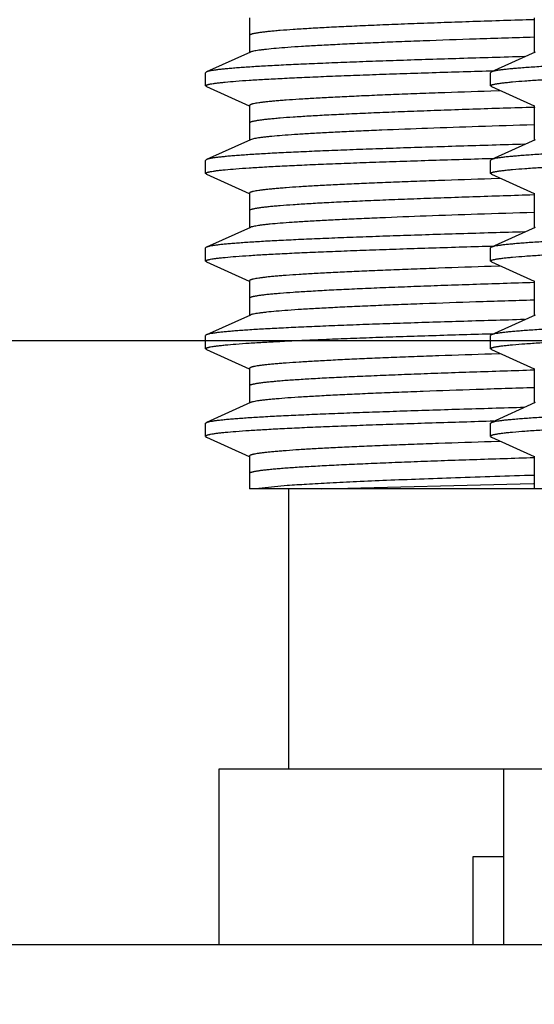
# Model space of a CAD drawing. Header units: inches. Extents: x 0 to 22, y 0 to 17.
# Tile 90 of 217: x 8.386 to 8.503, y 5.4 to 5.624. Entities that reach past the tile are written whole.
import ezdxf

# ---------------------------------------------------------------- set-up
doc = ezdxf.new("R2010")
doc.units = ezdxf.units.IN
doc.header["$LTSCALE"] = 1.21
doc.header["$MEASUREMENT"] = 0
doc.layers.get('0').update_dxf_attribs({"linetype": 'CONTINUOUS'})
doc.layers.add('02___PRT_ALL_AXES', color=7, linetype='CONTINUOUS')
doc.layers.add('DIMENSIONS', color=7, linetype='CONTINUOUS')
doc.styles.get("Standard").update_dxf_attribs({"font": 'txt', "width": 0.8})
doc.dimstyles.new('DIMSTYLE_1', dxfattribs={"dimtxt": 0.125, "dimasz": 0.18, "dimexe": 0.18, "dimexo": 0.0625, "dimgap": 0.09, "dimtad": 0, "dimtih": 1, "dimtoh": 1, "dimdec": 3, "dimzin": 4, "dimdsep": 46, "dimtxsty": 'STANDARD', "dimblk": '_FILLED', "dimblk1": '_FILLED', "dimblk2": '_FILLED', "dimcen": 0.09, "dimadec": 0, "dimazin": 0, "dimtp": 0.001, "dimtm": 0.001, "dimtfac": 1, "dimtdec": 3, "dimtofl": 0, "dimtmove": 0, "dimatfit": 3, "dimldrblk": '_FILLED', "dimfxl": 1, "dimtolj": 1, "dimtzin": 4, "dimarcsym": 0})

# ---------------------------------------------------------------- blocks, each defined once
blk = doc.blocks.new('*D14')
at = {"layer": 'DIMENSIONS', "color": 2, "linetype": 'CONTINUOUS'}
blk.add_line((8.53407, 5.55105), (5.2463, 5.55105), dxfattribs=at)
at = {"layer": 'DIMENSIONS', "color": 2, "linetype": 'CONTINUOUS', "insert": (5.1838, 5.61355), "char_height": 0.125, "width": 1.425, "attachment_point": 3, "line_spacing_factor": 0.9}
blk.add_mtext('2X .200{\\Ftxt.shx;\\W1.000000;\\H0.125000; }[5.07]', dxfattribs=at)
blk = doc.blocks.new('_FILLED')
at = {"color": 0, "linetype": 'BYBLOCK'}
blk.add_solid([(0, 0), (-1, 0.1736), (-1, -0.1736)], dxfattribs=at)

msp = doc.modelspace()

# ---------------------------------------------------------------- linework, layer by layer
at = {"color": 7, "linetype": 'CONTINUOUS'}
for p, q in [((8.4383, 5.62473), (8.4383, 5.61683)), ((8.5033, 5.62473), (8.5033, 5.61683)), ((8.43852, 5.61693), (8.4285, 5.61242)), ((8.50352, 5.61693), (8.4935, 5.61242)), ((8.4285, 5.61242), (8.4283, 5.61223)), ((8.4283, 5.60923), (8.4283, 5.61223)), ((8.49319, 5.61267), (8.49341, 5.61267)), ((8.4935, 5.61242), (8.4933, 5.61223)), ((8.4933, 5.60923), (8.4933, 5.61223)), ((8.49341, 5.61267), (8.49405, 5.61269)), ((8.4285, 5.60905), (8.4283, 5.60923)), ((8.4935, 5.60905), (8.4933, 5.60923)), ((8.4285, 5.60905), (8.43826, 5.60465)), ((8.49554, 5.60809), (8.49338, 5.60802)), ((8.4935, 5.60905), (8.50326, 5.60465)), ((8.4383, 5.60473), (8.4383, 5.59683)), ((8.5033, 5.60473), (8.5033, 5.59683)), ((8.43852, 5.59693), (8.4285, 5.59242)), ((8.43899, 5.59709), (8.43852, 5.59693)), ((8.50352, 5.59693), (8.4935, 5.59242)), ((8.4285, 5.59242), (8.4283, 5.59223)), ((8.4283, 5.58923), (8.4283, 5.59223)), ((8.49319, 5.59267), (8.4934, 5.59267)), ((8.4935, 5.59242), (8.4933, 5.59223)), ((8.4933, 5.58923), (8.4933, 5.59223)), ((8.4934, 5.59267), (8.49404, 5.59269)), ((8.4285, 5.58905), (8.4283, 5.58923)), ((8.4285, 5.58905), (8.43826, 5.58465)), ((8.4935, 5.58905), (8.4933, 5.58923)), ((8.4935, 5.58905), (8.50326, 5.58465)), ((8.49559, 5.58809), (8.49342, 5.58802)), ((8.4383, 5.58473), (8.4383, 5.57683)), ((8.5033, 5.58473), (8.5033, 5.57683)), ((8.43852, 5.57693), (8.4285, 5.57242)), ((8.43881, 5.57704), (8.43852, 5.57693)), ((8.50352, 5.57693), (8.4935, 5.57242)), ((8.4285, 5.57242), (8.4283, 5.57223)), ((8.4283, 5.56923), (8.4283, 5.57223)), ((8.49318, 5.57267), (8.4934, 5.57267)), ((8.4935, 5.57242), (8.4933, 5.57223)), ((8.4933, 5.56923), (8.4933, 5.57223)), ((8.4934, 5.57267), (8.49404, 5.57269)), ((8.4285, 5.56905), (8.4283, 5.56923)), ((8.4285, 5.56905), (8.43826, 5.56465)), ((8.4935, 5.56905), (8.4933, 5.56923)), ((8.4935, 5.56905), (8.50326, 5.56465)), ((8.4956, 5.56809), (8.49347, 5.56802)), ((8.4383, 5.56473), (8.4383, 5.55683)), ((8.5033, 5.56473), (8.5033, 5.55683)), ((8.43852, 5.55693), (8.4285, 5.55242)), ((8.50352, 5.55693), (8.4935, 5.55242)), ((8.4285, 5.55242), (8.4283, 5.55223)), ((8.4283, 5.54923), (8.4283, 5.55223)), ((8.49319, 5.55267), (8.4934, 5.55267)), ((8.4935, 5.55242), (8.4933, 5.55223)), ((8.4933, 5.54923), (8.4933, 5.55223)), ((8.4934, 5.55267), (8.49404, 5.55269)), ((8.4285, 5.54905), (8.4283, 5.54923)), ((8.4285, 5.54905), (8.43826, 5.54465)), ((8.4935, 5.54905), (8.4933, 5.54923)), ((8.4935, 5.54905), (8.50326, 5.54465)), ((8.49555, 5.54809), (8.49353, 5.54803)), ((8.4383, 5.54473), (8.4383, 5.53683)), ((8.5033, 5.54473), (8.5033, 5.53683)), ((8.43852, 5.53693), (8.4285, 5.53242)), ((8.50352, 5.53693), (8.4935, 5.53242)), ((8.49341, 5.53267), (8.4932, 5.53267)), ((8.49405, 5.53269), (8.49341, 5.53267)), ((8.4283, 5.53223), (8.4285, 5.53242)), ((8.4933, 5.53223), (8.4935, 5.53242)), ((8.4283, 5.52923), (8.4285, 5.52905)), ((8.4285, 5.52905), (8.43826, 5.52465)), ((8.4933, 5.52923), (8.4935, 5.52905)), ((8.4935, 5.52905), (8.50326, 5.52465)), ((8.49551, 5.52809), (8.49347, 5.52802)), ((8.4383, 5.52473), (8.4383, 5.51725)), ((8.5033, 5.52473), (8.5033, 5.51725)), ((8.69795, 5.51725), (8.4383, 5.51725)), ((8.44692, 5.51799), (8.43978, 5.51725)), ((8.45466, 5.51725), (8.50311, 5.51848)), ((8.4313, 5.45325), (8.4313, 5.41325)), ((8.69795, 5.45325), (8.4313, 5.45325)), ((8.4963, 5.45325), (8.4963, 5.41325)), ((8.4893, 5.43325), (8.4893, 5.41325)), ((8.4963, 5.43325), (8.4893, 5.43325))]:
    msp.add_line(p, q, dxfattribs=at)
at = {"color": 9, "linetype": 'CONTINUOUS'}
for p, q in [((8.50339, 5.60434), (8.50318, 5.60433)), ((8.50337, 5.58434), (8.50316, 5.58433)), ((8.5034, 5.56434), (8.50319, 5.56433))]:
    msp.add_line(p, q, dxfattribs=at)
for points, knots in [([(8.5032, 5.62433), (8.49856, 5.62419), (8.49174, 5.62397), (8.48287, 5.62367), (8.47671, 5.62344), (8.47091, 5.62322), (8.46552, 5.62299), (8.46056, 5.62277), (8.45605, 5.62255), (8.45202, 5.62232), (8.44848, 5.6221), (8.44586, 5.62191), (8.44401, 5.62175), (8.44283, 5.62164), (8.44179, 5.62153), (8.44088, 5.62142), (8.4402, 5.62132), (8.43974, 5.62124), (8.43944, 5.62119), (8.43917, 5.62113), (8.43894, 5.62108), (8.43875, 5.62102), (8.43859, 5.62097), (8.43847, 5.62091), (8.43839, 5.62086), (8.43834, 5.62082), (8.43832, 5.62079), (8.4383, 5.62076), (8.4383, 5.62074), (8.4383, 5.62073)], [0, 0, 0, 0, 0.213996, 0.314124, 0.408995, 0.498142, 0.581113, 0.657504, 0.726928, 0.789044, 0.843547, 0.890166, 0.910451, 0.928684, 0.944844, 0.958917, 0.970891, 0.976089, 0.98076, 0.984904, 0.988523, 0.991621, 0.994205, 0.996288, 0.997895, 0.998536, 0.999085, 0.999563, 1, 1, 1, 1]), ([(8.50318, 5.60433), (8.49853, 5.60419), (8.49172, 5.60397), (8.48285, 5.60367), (8.47669, 5.60344), (8.4709, 5.60322), (8.46551, 5.60299), (8.46055, 5.60277), (8.45605, 5.60255), (8.45201, 5.60232), (8.44848, 5.6021), (8.44585, 5.60191), (8.44401, 5.60175), (8.44283, 5.60164), (8.44178, 5.60153), (8.44088, 5.60142), (8.4402, 5.60132), (8.43974, 5.60124), (8.43944, 5.60119), (8.43917, 5.60113), (8.43894, 5.60108), (8.43875, 5.60102), (8.43859, 5.60097), (8.43847, 5.60091), (8.43839, 5.60086), (8.43834, 5.60082), (8.43832, 5.60079), (8.4383, 5.60076), (8.4383, 5.60074), (8.4383, 5.60073)], [0, 0, 0, 0, 0.214005, 0.314137, 0.409008, 0.498155, 0.581127, 0.657515, 0.726939, 0.789052, 0.843554, 0.89017, 0.910454, 0.928687, 0.944847, 0.958919, 0.970891, 0.976089, 0.98076, 0.984904, 0.988524, 0.991622, 0.994206, 0.996289, 0.997895, 0.998536, 0.999085, 0.999563, 1, 1, 1, 1]), ([(8.50316, 5.58433), (8.49852, 5.58419), (8.49171, 5.58397), (8.48284, 5.58366), (8.47668, 5.58344), (8.47089, 5.58322), (8.4655, 5.58299), (8.46055, 5.58277), (8.45604, 5.58255), (8.45201, 5.58232), (8.44848, 5.5821), (8.44585, 5.58191), (8.44401, 5.58175), (8.44283, 5.58164), (8.44178, 5.58153), (8.44087, 5.58142), (8.4402, 5.58132), (8.43974, 5.58124), (8.43944, 5.58119), (8.43917, 5.58113), (8.43894, 5.58108), (8.43875, 5.58102), (8.43859, 5.58097), (8.43847, 5.58091), (8.43839, 5.58086), (8.43834, 5.58082), (8.43832, 5.58079), (8.4383, 5.58076), (8.4383, 5.58074), (8.4383, 5.58073)], [0, 0, 0, 0, 0.214011, 0.314144, 0.409016, 0.498163, 0.581135, 0.657521, 0.726945, 0.789057, 0.843558, 0.890173, 0.910455, 0.928688, 0.94485, 0.958921, 0.970893, 0.976089, 0.98076, 0.984905, 0.988525, 0.991624, 0.994208, 0.99629, 0.997895, 0.998536, 0.999085, 0.999563, 1, 1, 1, 1]), ([(8.50319, 5.56433), (8.49854, 5.56419), (8.49173, 5.56397), (8.48286, 5.56367), (8.4767, 5.56344), (8.4709, 5.56322), (8.46552, 5.56299), (8.46056, 5.56277), (8.45605, 5.56255), (8.45202, 5.56232), (8.44848, 5.5621), (8.44585, 5.56191), (8.44401, 5.56175), (8.44283, 5.56164), (8.44178, 5.56153), (8.44088, 5.56142), (8.4402, 5.56132), (8.43974, 5.56124), (8.43944, 5.56119), (8.43917, 5.56113), (8.43894, 5.56108), (8.43875, 5.56102), (8.43859, 5.56097), (8.43847, 5.56091), (8.43839, 5.56086), (8.43834, 5.56082), (8.43832, 5.56079), (8.4383, 5.56076), (8.4383, 5.56074), (8.4383, 5.56073)], [0, 0, 0, 0, 0.214002, 0.314132, 0.409003, 0.49815, 0.581122, 0.657511, 0.726934, 0.789049, 0.843551, 0.890169, 0.910453, 0.928686, 0.944846, 0.958917, 0.970891, 0.976089, 0.98076, 0.984904, 0.988523, 0.991621, 0.994205, 0.996288, 0.997894, 0.998536, 0.999085, 0.999563, 1, 1, 1, 1]), ([(8.50326, 5.54434), (8.49861, 5.54419), (8.49179, 5.54397), (8.48291, 5.54367), (8.47674, 5.54344), (8.47095, 5.54322), (8.46555, 5.54299), (8.46058, 5.54277), (8.45607, 5.54255), (8.45203, 5.54232), (8.44898, 5.54213), (8.44679, 5.54198), (8.44534, 5.54187), (8.44402, 5.54175), (8.44284, 5.54164), (8.44179, 5.54153), (8.44088, 5.54142), (8.44021, 5.54132), (8.43974, 5.54124), (8.43944, 5.54119), (8.43917, 5.54113), (8.43895, 5.54108), (8.43875, 5.54102), (8.43859, 5.54097), (8.43847, 5.54091), (8.43839, 5.54086), (8.43834, 5.54082), (8.43832, 5.54079), (8.4383, 5.54076), (8.4383, 5.54074), (8.4383, 5.54073)], [0, 0, 0, 0, 0.213976, 0.314098, 0.408967, 0.498113, 0.581086, 0.657479, 0.726905, 0.789028, 0.843532, 0.867844, 0.890157, 0.910443, 0.928676, 0.944838, 0.958913, 0.97089, 0.976088, 0.980758, 0.984901, 0.98852, 0.991619, 0.994204, 0.996288, 0.997895, 0.998536, 0.999086, 0.999563, 1, 1, 1, 1]), ([(8.50325, 5.52434), (8.4986, 5.52419), (8.49178, 5.52397), (8.4829, 5.52367), (8.47674, 5.52344), (8.47094, 5.52322), (8.46555, 5.52299), (8.46058, 5.52277), (8.45607, 5.52255), (8.45203, 5.52232), (8.44898, 5.52213), (8.44678, 5.52198), (8.44534, 5.52187), (8.44402, 5.52175), (8.44284, 5.52164), (8.44179, 5.52153), (8.44088, 5.52142), (8.44021, 5.52132), (8.43974, 5.52124), (8.43944, 5.52119), (8.43917, 5.52113), (8.43895, 5.52108), (8.43875, 5.52102), (8.43859, 5.52097), (8.43847, 5.52091), (8.43839, 5.52086), (8.43834, 5.52082), (8.43832, 5.52079), (8.4383, 5.52076), (8.4383, 5.52074), (8.4383, 5.52073)], [0, 0, 0, 0, 0.21398, 0.314101, 0.408973, 0.498117, 0.581092, 0.657483, 0.726909, 0.789031, 0.843533, 0.867847, 0.89016, 0.910443, 0.928676, 0.944839, 0.958915, 0.97089, 0.976087, 0.980756, 0.9849, 0.988519, 0.991619, 0.994205, 0.996289, 0.997896, 0.998537, 0.999086, 0.999563, 1, 1, 1, 1])]:
    msp.add_open_spline(points, degree=3, knots=knots, dxfattribs=at)
at = {"color": 7, "linetype": 'CONTINUOUS'}
for points, knots in [([(8.5032, 5.62033), (8.49881, 5.6202), (8.49038, 5.61993), (8.48009, 5.61957), (8.47246, 5.61928), (8.46725, 5.61907), (8.46241, 5.61886), (8.45797, 5.61864), (8.45395, 5.61843), (8.45036, 5.61822), (8.44722, 5.61801), (8.44454, 5.6178), (8.44261, 5.61762), (8.4413, 5.61747), (8.44051, 5.61737), (8.43983, 5.61726), (8.43928, 5.61716), (8.4389, 5.61707), (8.43866, 5.61699), (8.43856, 5.61695), (8.43852, 5.61693)], [0, 0, 0, 0, 0.203598, 0.390361, 0.476379, 0.556967, 0.63177, 0.700457, 0.762719, 0.818288, 0.866912, 0.908388, 0.942536, 0.956816, 0.969219, 0.979737, 0.988366, 0.995109, 0.997782, 1, 1, 1, 1]), ([(8.69819, 5.61955), (8.69365, 5.6194), (8.68413, 5.61909), (8.66927, 5.61865), (8.65337, 5.61821), (8.63674, 5.61776), (8.61972, 5.61732), (8.60262, 5.61688), (8.5858, 5.61644), (8.56957, 5.616), (8.55657, 5.61562), (8.5467, 5.61532), (8.53979, 5.6151), (8.53325, 5.61488), (8.52713, 5.61466), (8.52144, 5.61443), (8.51621, 5.61421), (8.51147, 5.61399), (8.50725, 5.61377), (8.50407, 5.61358), (8.50179, 5.61343), (8.50029, 5.61331), (8.49894, 5.6132), (8.49773, 5.61309), (8.49666, 5.61298), (8.49574, 5.61287), (8.49497, 5.61276), (8.49442, 5.61267), (8.49405, 5.61259), (8.49384, 5.61253), (8.49366, 5.61248), (8.49355, 5.61244), (8.4935, 5.61242)], [0, 0, 0, 0, 0.066518, 0.139565, 0.217708, 0.299419, 0.3831, 0.467111, 0.549804, 0.62956, 0.704819, 0.740297, 0.774106, 0.806081, 0.836065, 0.86391, 0.889483, 0.912657, 0.933321, 0.951372, 0.959392, 0.966727, 0.973369, 0.97931, 0.984543, 0.989066, 0.992872, 0.99596, 0.997235, 0.998332, 0.999253, 1, 1, 1, 1]), ([(8.50109, 5.6159), (8.49615, 5.61576), (8.48888, 5.61554), (8.4794, 5.61525), (8.47278, 5.61503), (8.46651, 5.61482), (8.46065, 5.6146), (8.45521, 5.61438), (8.45021, 5.61417), (8.44569, 5.61395), (8.44166, 5.61374), (8.43861, 5.61355), (8.43644, 5.6134), (8.43501, 5.61329), (8.43371, 5.61318), (8.43255, 5.61308), (8.43153, 5.61297), (8.43065, 5.61286), (8.42991, 5.61275), (8.42939, 5.61266), (8.42904, 5.61258), (8.42883, 5.61253), (8.42865, 5.61248), (8.42855, 5.61244), (8.4285, 5.61242)], [0, 0, 0, 0, 0.203943, 0.299897, 0.391232, 0.477528, 0.558378, 0.633411, 0.702277, 0.764657, 0.820266, 0.86884, 0.890422, 0.910167, 0.92805, 0.944052, 0.95816, 0.97036, 0.980642, 0.989, 0.992459, 0.995442, 0.997953, 1, 1, 1, 1]), ([(8.4933, 5.60923), (8.4933, 5.60924), (8.4933, 5.60926), (8.49332, 5.60929), (8.49335, 5.60932), (8.4934, 5.60936), (8.49349, 5.60941), (8.49363, 5.60947), (8.49381, 5.60953), (8.49403, 5.60958), (8.49428, 5.60964), (8.49458, 5.6097), (8.49492, 5.60975), (8.49544, 5.60983), (8.4962, 5.60993), (8.49722, 5.61004), (8.49889, 5.6102), (8.50135, 5.6104), (8.50475, 5.61062), (8.50872, 5.61085), (8.51325, 5.61108), (8.5183, 5.6113), (8.52387, 5.61153), (8.52991, 5.61176), (8.5364, 5.61199), (8.5433, 5.61221), (8.55057, 5.61244), (8.55819, 5.61267), (8.56891, 5.61298), (8.58285, 5.61336), (8.60002, 5.61381), (8.61752, 5.61427), (8.635, 5.61472), (8.6521, 5.61517), (8.66846, 5.61562), (8.68374, 5.61607), (8.69353, 5.61639), (8.69819, 5.61655)], [0, 0, 0, 0, 0.000141, 0.000298, 0.000483, 0.000702, 0.001261, 0.001993, 0.002906, 0.004004, 0.005289, 0.006762, 0.008423, 0.010274, 0.01454, 0.019555, 0.025316, 0.039047, 0.055668, 0.075093, 0.097226, 0.121952, 0.149145, 0.178665, 0.210362, 0.244071, 0.279619, 0.316823, 0.355489, 0.436409, 0.520712, 0.606664, 0.692492, 0.776426, 0.85674, 0.93178, 1, 1, 1, 1]), ([(8.4283, 5.60923), (8.4283, 5.60924), (8.4283, 5.60926), (8.42832, 5.60929), (8.42834, 5.60932), (8.42838, 5.60936), (8.42846, 5.6094), (8.42859, 5.60945), (8.42875, 5.60951), (8.42894, 5.60956), (8.42917, 5.60961), (8.42954, 5.60969), (8.43009, 5.60978), (8.43085, 5.60989), (8.43175, 5.60999), (8.43322, 5.61014), (8.4354, 5.61033), (8.4384, 5.61054), (8.44191, 5.61075), (8.44592, 5.61096), (8.45041, 5.61118), (8.45536, 5.61139), (8.46074, 5.6116), (8.46654, 5.61182), (8.47272, 5.61203), (8.48164, 5.61232), (8.48851, 5.61253), (8.49319, 5.61267)], [0, 0, 0, 0, 0.000417, 0.000876, 0.001407, 0.002032, 0.003607, 0.005658, 0.008209, 0.01127, 0.014847, 0.018945, 0.02871, 0.040569, 0.054513, 0.07053, 0.108726, 0.155002, 0.209149, 0.270936, 0.340075, 0.41626, 0.499147, 0.588359, 0.683496, 0.784122, 1, 1, 1, 1]), ([(8.49338, 5.60802), (8.48938, 5.60789), (8.48352, 5.60769), (8.4759, 5.60741), (8.47064, 5.60721), (8.46572, 5.607), (8.46115, 5.6068), (8.45696, 5.60659), (8.45317, 5.60639), (8.44978, 5.60619), (8.44722, 5.60601), (8.44538, 5.60587), (8.44417, 5.60577), (8.44307, 5.60566), (8.44208, 5.60556), (8.44121, 5.60546), (8.44045, 5.60536), (8.4398, 5.60526), (8.43934, 5.60517), (8.43903, 5.6051), (8.43884, 5.60505), (8.43868, 5.605), (8.43854, 5.60494), (8.43844, 5.60489), (8.43837, 5.60485), (8.43833, 5.60481), (8.43831, 5.60478), (8.4383, 5.60475), (8.4383, 5.60473)], [0, 0, 0, 0, 0.21727, 0.318229, 0.413512, 0.502714, 0.585471, 0.661439, 0.730299, 0.791778, 0.845612, 0.869595, 0.891592, 0.91158, 0.929537, 0.945447, 0.9593, 0.97109, 0.980813, 0.984901, 0.988474, 0.99154, 0.994104, 0.996183, 0.997805, 0.998462, 0.999034, 1, 1, 1, 1]), ([(8.50318, 5.60033), (8.49897, 5.6002), (8.4909, 5.59994), (8.47934, 5.59954), (8.4704, 5.5992), (8.46388, 5.59892), (8.45952, 5.59872), (8.45552, 5.59852), (8.45191, 5.59832), (8.44871, 5.59812), (8.44592, 5.59792), (8.44387, 5.59774), (8.44244, 5.5976), (8.44153, 5.5975), (8.44074, 5.5974), (8.44006, 5.5973), (8.43949, 5.5972), (8.43915, 5.59713), (8.43899, 5.59709)], [0, 0, 0, 0, 0.196223, 0.377122, 0.539767, 0.613406, 0.681523, 0.743838, 0.800101, 0.850091, 0.8936, 0.930467, 0.946364, 0.960547, 0.973008, 0.983739, 0.992736, 1, 1, 1, 1]), ([(8.69819, 5.59955), (8.69365, 5.5994), (8.68413, 5.59909), (8.66927, 5.59865), (8.65337, 5.59821), (8.63674, 5.59776), (8.61972, 5.59732), (8.60262, 5.59688), (8.5858, 5.59644), (8.56957, 5.596), (8.55657, 5.59562), (8.5467, 5.59532), (8.53979, 5.5951), (8.53326, 5.59488), (8.52713, 5.59466), (8.52144, 5.59443), (8.51621, 5.59421), (8.51147, 5.59399), (8.50725, 5.59377), (8.50407, 5.59358), (8.50179, 5.59343), (8.50029, 5.59331), (8.49894, 5.5932), (8.49773, 5.59309), (8.49666, 5.59298), (8.49574, 5.59287), (8.49497, 5.59276), (8.49442, 5.59267), (8.49405, 5.59259), (8.49384, 5.59253), (8.49366, 5.59248), (8.49355, 5.59244), (8.4935, 5.59242)], [0, 0, 0, 0, 0.066518, 0.139565, 0.217708, 0.299419, 0.383099, 0.46711, 0.549802, 0.629558, 0.704817, 0.740296, 0.774105, 0.806081, 0.836065, 0.86391, 0.889483, 0.912657, 0.933321, 0.951372, 0.959392, 0.966727, 0.973369, 0.97931, 0.984543, 0.989066, 0.992872, 0.99596, 0.997235, 0.998332, 0.999253, 1, 1, 1, 1]), ([(8.50109, 5.5959), (8.49615, 5.59576), (8.48888, 5.59554), (8.4794, 5.59525), (8.47278, 5.59503), (8.46652, 5.59482), (8.46065, 5.5946), (8.45521, 5.59438), (8.45021, 5.59417), (8.44569, 5.59395), (8.44166, 5.59374), (8.43861, 5.59355), (8.43644, 5.5934), (8.43501, 5.59329), (8.43371, 5.59318), (8.43255, 5.59308), (8.43153, 5.59297), (8.43065, 5.59286), (8.42991, 5.59275), (8.42939, 5.59266), (8.42904, 5.59258), (8.42883, 5.59253), (8.42865, 5.59248), (8.42855, 5.59244), (8.4285, 5.59242)], [0, 0, 0, 0, 0.203943, 0.299897, 0.391232, 0.477529, 0.558379, 0.633412, 0.702279, 0.764658, 0.820267, 0.868841, 0.890423, 0.910167, 0.92805, 0.944052, 0.95816, 0.97036, 0.980642, 0.989, 0.992459, 0.995442, 0.997953, 1, 1, 1, 1]), ([(8.4933, 5.58923), (8.4933, 5.58924), (8.4933, 5.58926), (8.49332, 5.58929), (8.49335, 5.58932), (8.4934, 5.58936), (8.49349, 5.58941), (8.49363, 5.58947), (8.49381, 5.58953), (8.49403, 5.58958), (8.49428, 5.58964), (8.49458, 5.5897), (8.49492, 5.58975), (8.49544, 5.58983), (8.4962, 5.58993), (8.49722, 5.59004), (8.49889, 5.5902), (8.50135, 5.5904), (8.50475, 5.59062), (8.50872, 5.59085), (8.51325, 5.59108), (8.5183, 5.5913), (8.52387, 5.59153), (8.52991, 5.59176), (8.5364, 5.59199), (8.5433, 5.59221), (8.55057, 5.59244), (8.55819, 5.59267), (8.56891, 5.59298), (8.58285, 5.59336), (8.60002, 5.59381), (8.61752, 5.59427), (8.635, 5.59472), (8.6521, 5.59517), (8.66846, 5.59562), (8.68374, 5.59607), (8.69353, 5.59639), (8.69819, 5.59655)], [0, 0, 0, 0, 0.000141, 0.000298, 0.000483, 0.000702, 0.001261, 0.001993, 0.002906, 0.004004, 0.005289, 0.006762, 0.008423, 0.010274, 0.01454, 0.019555, 0.025316, 0.039047, 0.055668, 0.075093, 0.097226, 0.121951, 0.149145, 0.178665, 0.210363, 0.244072, 0.27962, 0.316824, 0.355491, 0.43641, 0.520714, 0.606665, 0.692492, 0.776426, 0.85674, 0.93178, 1, 1, 1, 1]), ([(8.4283, 5.58923), (8.4283, 5.58924), (8.4283, 5.58926), (8.42832, 5.58929), (8.42834, 5.58932), (8.42838, 5.58936), (8.42846, 5.5894), (8.42859, 5.58945), (8.42875, 5.58951), (8.42894, 5.58956), (8.42917, 5.58961), (8.42954, 5.58969), (8.43009, 5.58978), (8.43085, 5.58989), (8.43175, 5.58999), (8.43322, 5.59014), (8.4354, 5.59033), (8.4384, 5.59054), (8.44191, 5.59075), (8.44592, 5.59096), (8.45041, 5.59118), (8.45536, 5.59139), (8.46074, 5.5916), (8.46653, 5.59182), (8.47271, 5.59203), (8.48164, 5.59232), (8.4885, 5.59253), (8.49319, 5.59267)], [0, 0, 0, 0, 0.000417, 0.000876, 0.001407, 0.002032, 0.003607, 0.005658, 0.008209, 0.011269, 0.014847, 0.018945, 0.02871, 0.040569, 0.054513, 0.070529, 0.108724, 0.155, 0.209147, 0.270932, 0.340071, 0.416256, 0.499142, 0.588355, 0.683493, 0.784119, 1, 1, 1, 1]), ([(8.49342, 5.58802), (8.48941, 5.58789), (8.48355, 5.58769), (8.47592, 5.58741), (8.47066, 5.58721), (8.46574, 5.587), (8.46117, 5.5868), (8.45698, 5.58659), (8.45318, 5.58639), (8.44979, 5.58619), (8.44722, 5.58601), (8.44539, 5.58587), (8.44417, 5.58577), (8.44307, 5.58566), (8.44208, 5.58556), (8.44121, 5.58546), (8.44045, 5.58536), (8.43981, 5.58526), (8.43934, 5.58517), (8.43903, 5.5851), (8.43884, 5.58505), (8.43868, 5.585), (8.43854, 5.58495), (8.43844, 5.58489), (8.43837, 5.58485), (8.43833, 5.58481), (8.43831, 5.58478), (8.4383, 5.58475), (8.4383, 5.58473)], [0, 0, 0, 0, 0.217257, 0.318214, 0.413494, 0.502698, 0.585454, 0.661425, 0.730287, 0.791767, 0.845606, 0.869589, 0.891586, 0.911575, 0.929535, 0.945447, 0.959301, 0.97109, 0.980813, 0.984902, 0.988476, 0.991542, 0.994107, 0.996185, 0.997806, 0.998463, 0.999034, 1, 1, 1, 1]), ([(8.50316, 5.58033), (8.4989, 5.5802), (8.49071, 5.57994), (8.479, 5.57953), (8.46997, 5.57918), (8.4634, 5.5789), (8.45901, 5.5787), (8.455, 5.57849), (8.4514, 5.57829), (8.44822, 5.57808), (8.44546, 5.57788), (8.44345, 5.5777), (8.44206, 5.57756), (8.44118, 5.57746), (8.44043, 5.57736), (8.43978, 5.57725), (8.43926, 5.57715), (8.43895, 5.57708), (8.43881, 5.57704)], [0, 0, 0, 0, 0.198513, 0.38123, 0.545103, 0.619101, 0.687395, 0.749696, 0.805744, 0.855313, 0.898192, 0.934219, 0.949616, 0.963248, 0.975106, 0.985184, 0.99348, 1, 1, 1, 1]), ([(8.69819, 5.57955), (8.69365, 5.5794), (8.68413, 5.57909), (8.66927, 5.57865), (8.65337, 5.57821), (8.63674, 5.57776), (8.61972, 5.57732), (8.60262, 5.57688), (8.5858, 5.57644), (8.56957, 5.576), (8.55657, 5.57562), (8.5467, 5.57532), (8.53979, 5.5751), (8.53326, 5.57488), (8.52713, 5.57466), (8.52144, 5.57443), (8.51621, 5.57421), (8.51147, 5.57399), (8.50725, 5.57377), (8.50407, 5.57358), (8.50179, 5.57343), (8.50029, 5.57331), (8.49894, 5.5732), (8.49773, 5.57309), (8.49666, 5.57298), (8.49574, 5.57287), (8.49497, 5.57276), (8.49442, 5.57267), (8.49405, 5.57259), (8.49384, 5.57253), (8.49366, 5.57248), (8.49355, 5.57244), (8.4935, 5.57242)], [0, 0, 0, 0, 0.066518, 0.139565, 0.217708, 0.299419, 0.383099, 0.467108, 0.549801, 0.629557, 0.704816, 0.740295, 0.774105, 0.80608, 0.836065, 0.863911, 0.889484, 0.912657, 0.933321, 0.951373, 0.959392, 0.966727, 0.973369, 0.97931, 0.984543, 0.989066, 0.992872, 0.99596, 0.997235, 0.998332, 0.999253, 1, 1, 1, 1]), ([(8.50109, 5.5759), (8.49615, 5.57576), (8.48888, 5.57554), (8.47941, 5.57525), (8.47278, 5.57503), (8.46652, 5.57482), (8.46065, 5.5746), (8.45521, 5.57438), (8.45021, 5.57417), (8.44569, 5.57395), (8.44166, 5.57374), (8.43861, 5.57355), (8.43644, 5.5734), (8.43501, 5.57329), (8.43371, 5.57318), (8.43255, 5.57308), (8.43153, 5.57297), (8.43065, 5.57286), (8.42991, 5.57275), (8.42939, 5.57266), (8.42904, 5.57258), (8.42883, 5.57253), (8.42865, 5.57248), (8.42855, 5.57244), (8.4285, 5.57242)], [0, 0, 0, 0, 0.203942, 0.299897, 0.391232, 0.477529, 0.55838, 0.633414, 0.70228, 0.76466, 0.820268, 0.868842, 0.890423, 0.910168, 0.928051, 0.944053, 0.95816, 0.970361, 0.980643, 0.989, 0.99246, 0.995442, 0.997953, 1, 1, 1, 1]), ([(8.4933, 5.56923), (8.4933, 5.56924), (8.4933, 5.56926), (8.49332, 5.56929), (8.49335, 5.56932), (8.4934, 5.56936), (8.49349, 5.56941), (8.49363, 5.56947), (8.49381, 5.56953), (8.49403, 5.56958), (8.49428, 5.56964), (8.49458, 5.5697), (8.49492, 5.56975), (8.49544, 5.56983), (8.4962, 5.56993), (8.49722, 5.57004), (8.49889, 5.5702), (8.50135, 5.5704), (8.50475, 5.57062), (8.50872, 5.57085), (8.51325, 5.57108), (8.5183, 5.5713), (8.52387, 5.57153), (8.52991, 5.57176), (8.5364, 5.57199), (8.5433, 5.57221), (8.55057, 5.57244), (8.55819, 5.57267), (8.56891, 5.57298), (8.58285, 5.57336), (8.60002, 5.57381), (8.61752, 5.57427), (8.635, 5.57472), (8.6521, 5.57517), (8.66846, 5.57562), (8.68374, 5.57607), (8.69353, 5.57639), (8.69819, 5.57655)], [0, 0, 0, 0, 0.000141, 0.000298, 0.000483, 0.000702, 0.001261, 0.001993, 0.002906, 0.004004, 0.005289, 0.006762, 0.008423, 0.010274, 0.01454, 0.019555, 0.025316, 0.039047, 0.055667, 0.075093, 0.097226, 0.121951, 0.149145, 0.178665, 0.210363, 0.244072, 0.279621, 0.316824, 0.355491, 0.436411, 0.520714, 0.606665, 0.692491, 0.776425, 0.856739, 0.93178, 1, 1, 1, 1]), ([(8.4283, 5.56923), (8.4283, 5.56924), (8.4283, 5.56926), (8.42832, 5.56929), (8.42834, 5.56932), (8.42838, 5.56936), (8.42846, 5.5694), (8.42859, 5.56945), (8.42875, 5.56951), (8.42894, 5.56956), (8.42917, 5.56961), (8.42954, 5.56969), (8.43009, 5.56978), (8.43085, 5.56989), (8.43175, 5.56999), (8.43322, 5.57014), (8.4354, 5.57033), (8.4384, 5.57054), (8.44191, 5.57075), (8.44592, 5.57096), (8.45041, 5.57118), (8.45535, 5.57139), (8.46074, 5.5716), (8.46653, 5.57182), (8.47271, 5.57203), (8.48164, 5.57232), (8.4885, 5.57253), (8.49318, 5.57267)], [0, 0, 0, 0, 0.000417, 0.000876, 0.001407, 0.002032, 0.003607, 0.005658, 0.008209, 0.011269, 0.014847, 0.018945, 0.02871, 0.040568, 0.054512, 0.070529, 0.108723, 0.154999, 0.209145, 0.27093, 0.340068, 0.416254, 0.49914, 0.588353, 0.683492, 0.784118, 1, 1, 1, 1]), ([(8.49347, 5.56802), (8.48946, 5.56789), (8.48359, 5.56769), (8.47596, 5.56741), (8.4707, 5.56721), (8.46577, 5.567), (8.46119, 5.5668), (8.457, 5.56659), (8.45319, 5.56639), (8.4498, 5.56619), (8.44723, 5.56601), (8.44539, 5.56587), (8.44418, 5.56577), (8.44308, 5.56567), (8.44209, 5.56556), (8.44121, 5.56546), (8.44045, 5.56536), (8.43981, 5.56526), (8.43934, 5.56517), (8.43903, 5.5651), (8.43884, 5.56505), (8.43868, 5.565), (8.43854, 5.56495), (8.43844, 5.56489), (8.43837, 5.56485), (8.43833, 5.56481), (8.43831, 5.56478), (8.4383, 5.56475), (8.4383, 5.56473)], [0, 0, 0, 0, 0.217239, 0.318192, 0.413469, 0.502674, 0.58543, 0.661404, 0.73027, 0.791751, 0.845596, 0.869581, 0.891578, 0.911568, 0.929529, 0.945444, 0.959298, 0.971088, 0.980811, 0.984899, 0.988475, 0.991542, 0.994107, 0.996186, 0.997807, 0.998464, 0.999035, 1, 1, 1, 1]), ([(8.50318, 5.56033), (8.49878, 5.5602), (8.49035, 5.55993), (8.48007, 5.55957), (8.47245, 5.55928), (8.46724, 5.55907), (8.4624, 5.55886), (8.45796, 5.55864), (8.45394, 5.55843), (8.45035, 5.55822), (8.44721, 5.55801), (8.44454, 5.5578), (8.44261, 5.55762), (8.4413, 5.55747), (8.4405, 5.55737), (8.43983, 5.55726), (8.43928, 5.55716), (8.4389, 5.55707), (8.43866, 5.55699), (8.43856, 5.55695), (8.43852, 5.55693)], [0, 0, 0, 0, 0.203605, 0.39037, 0.476387, 0.556975, 0.631776, 0.700462, 0.762722, 0.818289, 0.866913, 0.908386, 0.942534, 0.956815, 0.969217, 0.979735, 0.988364, 0.995108, 0.997782, 1, 1, 1, 1]), ([(8.69819, 5.55955), (8.69365, 5.5594), (8.68413, 5.55909), (8.66927, 5.55865), (8.65337, 5.55821), (8.63674, 5.55776), (8.61972, 5.55732), (8.60262, 5.55688), (8.5858, 5.55644), (8.56957, 5.556), (8.55657, 5.55562), (8.5467, 5.55532), (8.53979, 5.5551), (8.53326, 5.55488), (8.52713, 5.55466), (8.52144, 5.55443), (8.51621, 5.55421), (8.51147, 5.55399), (8.50725, 5.55377), (8.50407, 5.55358), (8.50179, 5.55343), (8.50029, 5.55331), (8.49894, 5.5532), (8.49773, 5.55309), (8.49666, 5.55298), (8.49574, 5.55287), (8.49497, 5.55276), (8.49442, 5.55267), (8.49405, 5.55259), (8.49384, 5.55253), (8.49366, 5.55248), (8.49355, 5.55244), (8.4935, 5.55242)], [0, 0, 0, 0, 0.066518, 0.139565, 0.217709, 0.29942, 0.383099, 0.467108, 0.5498, 0.629556, 0.704815, 0.740294, 0.774104, 0.80608, 0.836065, 0.863911, 0.889484, 0.912658, 0.933322, 0.951373, 0.959392, 0.966727, 0.973369, 0.97931, 0.984544, 0.989066, 0.992872, 0.99596, 0.997235, 0.998332, 0.999253, 1, 1, 1, 1]), ([(8.50109, 5.5559), (8.49615, 5.55576), (8.48889, 5.55554), (8.47941, 5.55525), (8.47278, 5.55503), (8.46652, 5.55482), (8.46065, 5.5546), (8.45521, 5.55438), (8.45021, 5.55417), (8.44569, 5.55395), (8.44166, 5.55374), (8.43861, 5.55355), (8.43644, 5.5534), (8.43501, 5.55329), (8.43371, 5.55318), (8.43255, 5.55308), (8.43153, 5.55297), (8.43065, 5.55286), (8.42991, 5.55275), (8.42939, 5.55266), (8.42904, 5.55258), (8.42883, 5.55253), (8.42865, 5.55248), (8.42855, 5.55244), (8.4285, 5.55242)], [0, 0, 0, 0, 0.203942, 0.299896, 0.391232, 0.477529, 0.558381, 0.633414, 0.702281, 0.76466, 0.820268, 0.868842, 0.890424, 0.910168, 0.928051, 0.944053, 0.958161, 0.970361, 0.980643, 0.989, 0.99246, 0.995442, 0.997953, 1, 1, 1, 1]), ([(8.4933, 5.54923), (8.4933, 5.54924), (8.4933, 5.54926), (8.49332, 5.54929), (8.49335, 5.54932), (8.4934, 5.54936), (8.49349, 5.54941), (8.49363, 5.54947), (8.49381, 5.54953), (8.49403, 5.54958), (8.49428, 5.54964), (8.49458, 5.5497), (8.49492, 5.54975), (8.49544, 5.54983), (8.4962, 5.54993), (8.49722, 5.55004), (8.49889, 5.5502), (8.50135, 5.5504), (8.50475, 5.55062), (8.50872, 5.55085), (8.51324, 5.55108), (8.5183, 5.5513), (8.52387, 5.55153), (8.52991, 5.55176), (8.5364, 5.55199), (8.5433, 5.55221), (8.55057, 5.55244), (8.55819, 5.55267), (8.56891, 5.55298), (8.58284, 5.55336), (8.60001, 5.55381), (8.61752, 5.55427), (8.635, 5.55472), (8.6521, 5.55517), (8.66845, 5.55562), (8.68374, 5.55607), (8.69353, 5.55639), (8.69819, 5.55655)], [0, 0, 0, 0, 0.000141, 0.000298, 0.000483, 0.000702, 0.001261, 0.001993, 0.002906, 0.004004, 0.005289, 0.006762, 0.008423, 0.010274, 0.014539, 0.019555, 0.025315, 0.039047, 0.055667, 0.075092, 0.097224, 0.121949, 0.149143, 0.178663, 0.210361, 0.24407, 0.279618, 0.316822, 0.355488, 0.436408, 0.520711, 0.606661, 0.692488, 0.776423, 0.856737, 0.931779, 1, 1, 1, 1]), ([(8.4283, 5.54923), (8.4283, 5.54924), (8.4283, 5.54926), (8.42832, 5.54929), (8.42834, 5.54932), (8.42838, 5.54936), (8.42846, 5.5494), (8.42859, 5.54945), (8.42875, 5.54951), (8.42894, 5.54956), (8.42917, 5.54961), (8.42954, 5.54969), (8.43009, 5.54978), (8.43085, 5.54989), (8.43175, 5.54999), (8.43322, 5.55014), (8.4354, 5.55033), (8.4384, 5.55054), (8.44191, 5.55075), (8.44592, 5.55096), (8.45041, 5.55118), (8.45536, 5.55139), (8.46074, 5.5516), (8.46653, 5.55182), (8.47271, 5.55203), (8.48164, 5.55232), (8.48851, 5.55253), (8.49319, 5.55267)], [0, 0, 0, 0, 0.000417, 0.000876, 0.001407, 0.002032, 0.003607, 0.005658, 0.008209, 0.011269, 0.014847, 0.018945, 0.02871, 0.040569, 0.054513, 0.070529, 0.108724, 0.155, 0.209145, 0.27093, 0.340067, 0.416253, 0.49914, 0.588353, 0.683492, 0.784119, 1, 1, 1, 1]), ([(8.49353, 5.54803), (8.48952, 5.54789), (8.48364, 5.5477), (8.476, 5.54741), (8.47073, 5.54721), (8.4658, 5.54701), (8.46122, 5.5468), (8.45702, 5.5466), (8.45321, 5.54639), (8.44981, 5.54619), (8.44724, 5.54601), (8.4454, 5.54587), (8.44419, 5.54577), (8.44308, 5.54567), (8.44209, 5.54556), (8.44122, 5.54546), (8.44045, 5.54536), (8.43981, 5.54526), (8.43934, 5.54517), (8.43903, 5.5451), (8.43884, 5.54505), (8.43868, 5.545), (8.43854, 5.54495), (8.43844, 5.54489), (8.43837, 5.54485), (8.43833, 5.54481), (8.43831, 5.54478), (8.4383, 5.54475), (8.4383, 5.54473)], [0, 0, 0, 0, 0.217219, 0.318168, 0.413442, 0.502647, 0.585404, 0.661379, 0.730251, 0.791734, 0.845584, 0.869571, 0.89157, 0.91156, 0.929523, 0.94544, 0.959297, 0.971087, 0.98081, 0.984898, 0.988474, 0.991542, 0.994108, 0.996187, 0.997808, 0.998465, 0.999035, 1, 1, 1, 1]), ([(8.50322, 5.54034), (8.49882, 5.5402), (8.49039, 5.53993), (8.4801, 5.53957), (8.47247, 5.53928), (8.46726, 5.53907), (8.46242, 5.53886), (8.45798, 5.53864), (8.45395, 5.53843), (8.45036, 5.53822), (8.44722, 5.53801), (8.44489, 5.53783), (8.44326, 5.53768), (8.44222, 5.53758), (8.4413, 5.53747), (8.44051, 5.53737), (8.43983, 5.53726), (8.43928, 5.53716), (8.4389, 5.53707), (8.43866, 5.53699), (8.43856, 5.53695), (8.43852, 5.53693)], [0, 0, 0, 0, 0.203595, 0.390356, 0.476374, 0.556962, 0.631767, 0.700454, 0.762717, 0.818287, 0.866912, 0.908388, 0.926389, 0.942536, 0.956817, 0.969221, 0.979739, 0.988366, 0.995109, 0.997782, 1, 1, 1, 1]), ([(8.4935, 5.53242), (8.49355, 5.53244), (8.49366, 5.53248), (8.49384, 5.53253), (8.49405, 5.53259), (8.49442, 5.53267), (8.49497, 5.53276), (8.49574, 5.53287), (8.49666, 5.53298), (8.49773, 5.53309), (8.49894, 5.5332), (8.50029, 5.53331), (8.50179, 5.53343), (8.50407, 5.53358), (8.50725, 5.53377), (8.51147, 5.53399), (8.51621, 5.53421), (8.52143, 5.53443), (8.52712, 5.53466), (8.53325, 5.53488), (8.53979, 5.5351), (8.5467, 5.53532), (8.55656, 5.53562), (8.56956, 5.536), (8.58579, 5.53644), (8.60261, 5.53688), (8.61971, 5.53732), (8.63673, 5.53776), (8.65336, 5.53821), (8.66925, 5.53865), (8.68412, 5.53909), (8.69364, 5.5394), (8.69818, 5.53955)], [0, 0, 0, 0, 0.000747, 0.001668, 0.002764, 0.004039, 0.007126, 0.010932, 0.015453, 0.020686, 0.026626, 0.033267, 0.040602, 0.04862, 0.066669, 0.087332, 0.110504, 0.136076, 0.163921, 0.193904, 0.225878, 0.259686, 0.295163, 0.37042, 0.450176, 0.532869, 0.616879, 0.700562, 0.782278, 0.860426, 0.933477, 1, 1, 1, 1]), ([(8.4285, 5.53242), (8.42855, 5.53244), (8.42865, 5.53248), (8.42883, 5.53253), (8.42904, 5.53258), (8.42939, 5.53266), (8.42991, 5.53275), (8.43065, 5.53286), (8.43153, 5.53297), (8.43255, 5.53308), (8.43371, 5.53318), (8.43501, 5.53329), (8.43644, 5.5334), (8.43861, 5.53355), (8.44165, 5.53374), (8.44569, 5.53395), (8.45021, 5.53417), (8.4552, 5.53438), (8.46065, 5.5346), (8.46651, 5.53482), (8.47277, 5.53503), (8.4794, 5.53525), (8.48888, 5.53554), (8.49615, 5.53576), (8.50109, 5.5359)], [0, 0, 0, 0, 0.002046, 0.004557, 0.007539, 0.010998, 0.019354, 0.029634, 0.041833, 0.05594, 0.071941, 0.089822, 0.109566, 0.131146, 0.179718, 0.235326, 0.297706, 0.366574, 0.44161, 0.522463, 0.608761, 0.700097, 0.796052, 1, 1, 1, 1]), ([(8.69818, 5.53655), (8.69352, 5.53639), (8.68373, 5.53607), (8.66844, 5.53562), (8.65209, 5.53517), (8.63499, 5.53472), (8.61751, 5.53427), (8.60001, 5.53381), (8.58284, 5.53336), (8.5689, 5.53298), (8.55818, 5.53267), (8.55057, 5.53244), (8.54329, 5.53221), (8.53639, 5.53199), (8.52991, 5.53176), (8.52387, 5.53153), (8.5183, 5.5313), (8.51324, 5.53108), (8.50872, 5.53085), (8.50474, 5.53062), (8.50135, 5.5304), (8.49889, 5.5302), (8.49722, 5.53004), (8.4962, 5.52993), (8.49544, 5.52983), (8.49492, 5.52975), (8.49458, 5.5297), (8.49428, 5.52964), (8.49403, 5.52958), (8.49381, 5.52953), (8.49363, 5.52947), (8.49349, 5.52941), (8.4934, 5.52936), (8.49335, 5.52932), (8.49332, 5.52929), (8.4933, 5.52926), (8.4933, 5.52924), (8.4933, 5.52923)], [0, 0, 0, 0, 0.068224, 0.143268, 0.223586, 0.307524, 0.393352, 0.479304, 0.563607, 0.644526, 0.683191, 0.720393, 0.75594, 0.789647, 0.821343, 0.850862, 0.878055, 0.90278, 0.924912, 0.944336, 0.960955, 0.974685, 0.980445, 0.985461, 0.989726, 0.991577, 0.993238, 0.994711, 0.995996, 0.997094, 0.998007, 0.998739, 0.999297, 0.999517, 0.999701, 0.999859, 1, 1, 1, 1]), ([(8.4932, 5.53267), (8.48851, 5.53253), (8.48165, 5.53232), (8.47272, 5.53203), (8.46654, 5.53182), (8.46074, 5.5316), (8.45536, 5.53139), (8.45041, 5.53118), (8.44592, 5.53096), (8.44191, 5.53075), (8.4384, 5.53054), (8.4354, 5.53033), (8.43322, 5.53014), (8.43175, 5.52999), (8.43085, 5.52989), (8.43009, 5.52978), (8.42954, 5.52969), (8.42917, 5.52961), (8.42894, 5.52956), (8.42875, 5.52951), (8.42859, 5.52945), (8.42846, 5.5294), (8.42838, 5.52936), (8.42834, 5.52932), (8.42832, 5.52929), (8.4283, 5.52926), (8.4283, 5.52924), (8.4283, 5.52923)], [0, 0, 0, 0, 0.215875, 0.316499, 0.411637, 0.50085, 0.583738, 0.659926, 0.729066, 0.790852, 0.844999, 0.891274, 0.929469, 0.945486, 0.95943, 0.971289, 0.981053, 0.985151, 0.988729, 0.99179, 0.99434, 0.996392, 0.997967, 0.998592, 0.999124, 0.999582, 1, 1, 1, 1]), ([(8.49347, 5.52802), (8.48946, 5.52789), (8.48359, 5.52769), (8.47596, 5.52741), (8.4707, 5.52721), (8.46577, 5.527), (8.46119, 5.5268), (8.457, 5.52659), (8.45319, 5.52639), (8.4498, 5.52619), (8.44723, 5.52601), (8.44539, 5.52587), (8.44418, 5.52577), (8.44308, 5.52566), (8.44209, 5.52556), (8.44121, 5.52546), (8.44045, 5.52536), (8.43981, 5.52526), (8.43934, 5.52517), (8.43903, 5.5251), (8.43884, 5.52505), (8.43868, 5.525), (8.43854, 5.52495), (8.43844, 5.52489), (8.43837, 5.52485), (8.43833, 5.52481), (8.43831, 5.52478), (8.4383, 5.52475), (8.4383, 5.52473)], [0, 0, 0, 0, 0.217238, 0.318194, 0.413469, 0.502674, 0.585431, 0.661402, 0.730271, 0.79175, 0.845595, 0.869582, 0.891578, 0.911566, 0.929526, 0.945443, 0.959299, 0.971088, 0.980809, 0.984896, 0.988472, 0.991539, 0.994106, 0.996186, 0.997807, 0.998464, 0.999035, 1, 1, 1, 1]), ([(8.50329, 5.52034), (8.49729, 5.52015), (8.48858, 5.51987), (8.47734, 5.51947), (8.46982, 5.51918), (8.46299, 5.51888), (8.45691, 5.51859), (8.45163, 5.5183), (8.44839, 5.51809), (8.44692, 5.51799)], [0, 0, 0, 0, 0.318701, 0.463764, 0.59763, 0.719161, 0.827321, 0.921202, 1, 1, 1, 1])]:
    msp.add_open_spline(points, degree=3, knots=knots, dxfattribs=at)
at = {"layer": '02___PRT_ALL_AXES', "color": 7, "linetype": 'CONTINUOUS'}
for p, q in [((8.4283, 5.60923), (8.4283, 5.61223)), ((8.4933, 5.60923), (8.4933, 5.61223)), ((8.4283, 5.58923), (8.4283, 5.59223)), ((8.4933, 5.58923), (8.4933, 5.59223)), ((8.4283, 5.56923), (8.4283, 5.57223)), ((8.4933, 5.56923), (8.4933, 5.57223)), ((8.4283, 5.54923), (8.4283, 5.55223)), ((8.4933, 5.54923), (8.4933, 5.55223)), ((8.4283, 5.52923), (8.4283, 5.53223)), ((8.4933, 5.52923), (8.4933, 5.53223)), ((8.4473, 5.45325), (8.4473, 5.51725)), ((8.13829, 5.41325), (8.69795, 5.41325))]:
    msp.add_line(p, q, dxfattribs=at)

# ---------------------------------------------------------------- dimensions: what is measured, and where the dimension line sits
at = {"layer": 'DIMENSIONS', "color": 2, "linetype": 'CONTINUOUS'}
dim = msp.add_ordinate_dim(feature_location=(8.53407, 5.55105), offset=(-3.28777, 0), dtype=0, origin=(5.6838, 5.35125), text='2X <>', dimstyle='DIMSTYLE_1', dxfattribs=at)
dim.commit()
dim.dimension.update_dxf_attribs({"geometry": '*D14', "text_midpoint": (4.2713, 5.55105)})

doc.saveas('drawing.dxf')
